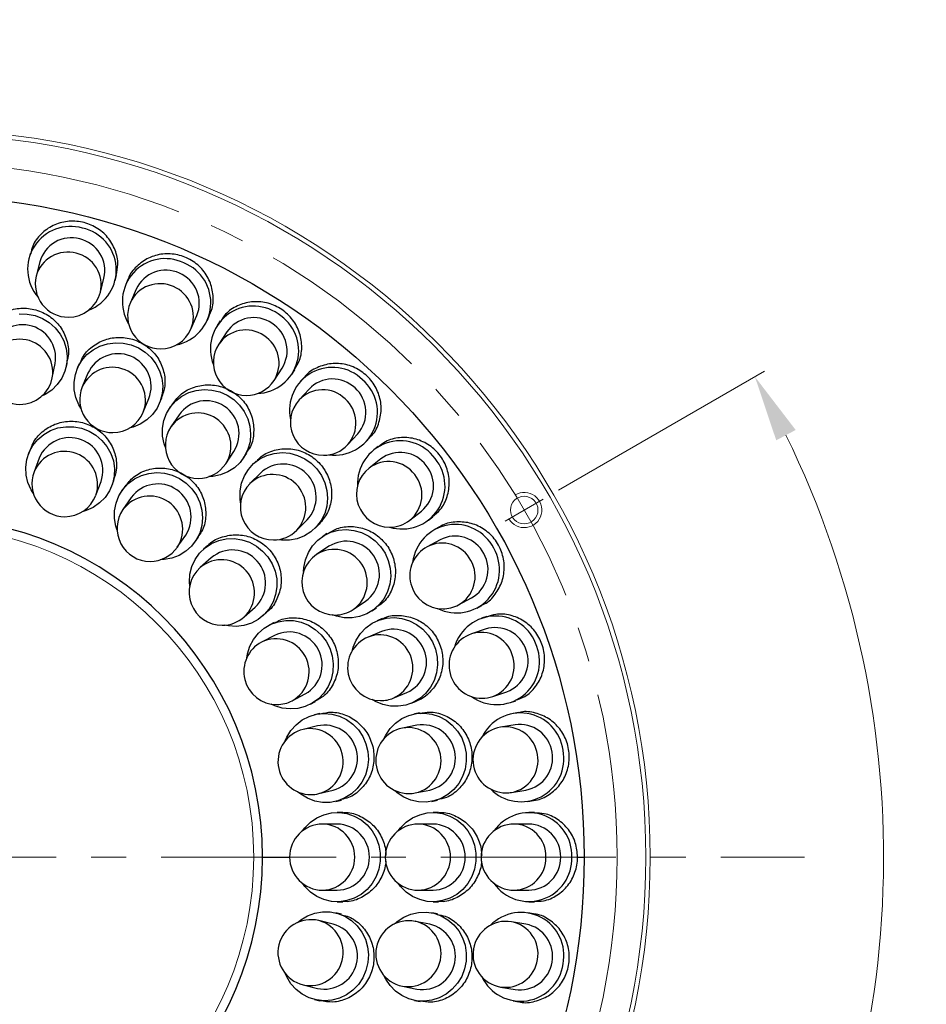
# Model space of a CAD drawing. Header units: millimetres. Extents: x -201 to 202, y 143 to 428.
# Tile 7 of 11: x 110 to 151, y 324 to 369. Entities that reach past the tile are written whole.
import ezdxf

# ---------------------------------------------------------------- set-up
doc = ezdxf.new("R2010")
doc.units = ezdxf.units.MM
doc.header["$LTSCALE"] = 0.25
doc.linetypes.add('CENTER', pattern=[50.8, 31.75, -6.35, 6.35, -6.35])
for name, color, linetype, lineweight in [('BASE', 7, 'Continuous', 20), ('CENTER', 1, 'CENTER', 9), ('COVER', 7, 'Continuous', 20), ('DIMENSION', 6, 'Continuous', 9)]:
    doc.layers.add(name, color=color, linetype=linetype, lineweight=lineweight)
doc.layers.add('PCB ASSY', color=7, linetype='Continuous')
doc.styles.add('(TNK)aSS', font='txt', dxfattribs={"width": 0.75, "oblique": 15, "height": 3.5})
doc.styles.add('VS Standard', font='msgothic.ttc', dxfattribs={"height": 3})
doc.dimstyles.new('TMIZO', dxfattribs={"dimscale": 0, "dimtxt": 3.5, "dimasz": 3, "dimexe": 0.5, "dimexo": 0.8, "dimgap": 0.5, "dimtad": 3, "dimtoh": 1, "dimdec": 1, "dimrnd": 0.005, "dimdsep": 46, "dimtxsty": '(TNK)aSS', "dimcen": 0, "dimclrd": 5, "dimclre": 5, "dimclrt": 5, "dimaunit": 1, "dimadec": 0, "dimazin": 2, "dimtfac": 1, "dimtdec": 1, "dimtmove": 0, "dimatfit": 3, "dimfxl": 1, "dimtzin": 0, "dimlwd": -1, "dimlwe": -1, "dimarcsym": 0})

# ---------------------------------------------------------------- blocks, each defined once
blk = doc.blocks.new('*D272')
at = {"layer": 'Defpoints', "color": 0}
for p in [(105.482, 368.994), (133.628, 347.244), (131.896, 346.244), (133.504, 297.599), (105.482, 292.994)]:
    blk.add_point(p, dxfattribs=at)
at = {"layer": 'DIMENSION', "color": 0}
for p, q in [((134.321, 347.644), (143.669, 353.041)), ((105.482, 292.194), (105.482, 286.9))]:
    blk.add_line(p, q, dxfattribs=at)
blk.add_arc((105.482, 330.994), 43.594, 273.9437, 26.0563, dxfattribs=at)
for points in [[(145.087, 350.377), (144.204, 349.907), (143.236, 352.791)], [(108.463, 288.003), (108.498, 287.003), (105.482, 287.4)]]:
    blk.add_solid(points, dxfattribs=at)
at = {"layer": 'DIMENSION', "color": 0, "insert": (141.458, 310.223), "char_height": 3, "attachment_point": 5, "rotation": 60, "style": 'VS Standard'}
blk.add_mtext('120%%d', dxfattribs=at)

msp = doc.modelspace()

# ---------------------------------------------------------------- linework, layer by layer
at = {"layer": 'BASE'}
for centre, radius in [((105.482, 330.994), 33), ((105.482, 330.994), 32.8), ((105.482, 330.994), 30), ((132.762, 346.744), 0.625)]:
    msp.add_circle(centre, radius, dxfattribs=at)
msp.add_arc((132.762, 346.744), 0.8, 210, 120.7276, dxfattribs=at)
at = {"layer": 'CENTER'}
for p, q in [((133.628, 347.244), (131.896, 346.244)), ((65.482, 330.994), (145.482, 330.994))]:
    msp.add_line(p, q, dxfattribs=at)
msp.add_circle((105.482, 330.994), 31.5, dxfattribs=at)
at = {"layer": 'COVER'}
for radius in [33, 15]:
    msp.add_circle((105.482, 330.994), radius, dxfattribs=at)
at = {"layer": 'PCB ASSY'}
for p, q in [((110.33, 358.384), (110.267, 358.137)), ((110.776, 358.009), (110.612, 357.361)), ((113.52, 356.625), (113.684, 357.272)), ((114.193, 357.143), (114.256, 357.389)), ((114.772, 357.212), (114.67, 356.98)), ((115.15, 356.769), (114.882, 356.157)), ((117.63, 354.952), (117.898, 355.564)), ((118.379, 355.353), (118.481, 355.585)), ((118.961, 355.326), (118.822, 355.113)), ((119.261, 354.826), (118.896, 354.267)), ((111.983, 353.295), (112.033, 353.543)), ((111.338, 352.743), (111.468, 353.398)), ((112.564, 353.382), (112.467, 353.148)), ((121.407, 352.626), (121.773, 353.185)), ((122.212, 352.898), (122.351, 353.111)), ((112.952, 352.947), (112.697, 352.33)), ((122.782, 352.775), (122.61, 352.589)), ((122.996, 352.233), (122.544, 351.742)), ((115.468, 351.182), (115.724, 351.799)), ((116.209, 351.598), (116.306, 351.832)), ((116.796, 351.57), (116.655, 351.36)), ((117.092, 351.068), (116.721, 350.513)), ((124.751, 349.71), (125.203, 350.201)), ((125.589, 349.846), (125.761, 350.032)), ((110.343, 349.52), (110.254, 349.285)), ((119.215, 348.846), (119.586, 349.401)), ((126.131, 349.631), (125.93, 349.475)), ((110.745, 349.099), (110.508, 348.474)), ((120.023, 349.11), (120.163, 349.32)), ((120.593, 348.968), (120.414, 348.789)), ((126.253, 349.061), (125.726, 348.651)), ((114.04, 347.849), (114.13, 348.084)), ((120.785, 348.418), (120.313, 347.945)), ((113.313, 347.411), (113.55, 348.035)), ((114.635, 347.819), (114.492, 347.612)), ((114.924, 347.313), (114.545, 346.764)), ((122.434, 345.824), (122.906, 346.296)), ((127.569, 346.283), (128.096, 346.693)), ((128.418, 346.279), (128.618, 346.435)), ((123.278, 345.925), (123.456, 346.104)), ((128.917, 345.978), (128.693, 345.857)), ((117.014, 345.06), (117.393, 345.609)), ((117.825, 345.311), (117.969, 345.518)), ((123.809, 345.675), (123.599, 345.534)), ((128.943, 345.396), (128.356, 345.078)), ((118.396, 345.139), (118.207, 344.972)), ((123.89, 345.097), (123.335, 344.726)), ((118.556, 344.579), (118.056, 344.137)), ((129.784, 342.439), (130.371, 342.757)), ((120.045, 341.891), (120.545, 342.334)), ((125.002, 342.232), (125.557, 342.603)), ((125.849, 342.166), (126.059, 342.307)), ((130.621, 342.295), (130.844, 342.416)), ((120.893, 341.941), (121.082, 342.108)), ((126.321, 341.817), (126.087, 341.72)), ((131.064, 341.917), (130.823, 341.834)), ((121.406, 341.638), (121.183, 341.521)), ((121.427, 341.056), (120.836, 340.746)), ((126.288, 341.235), (125.671, 340.98)), ((130.994, 341.338), (130.362, 341.121)), ((122.23, 338.089), (122.821, 338.4)), ((126.819, 338.208), (127.436, 338.464)), ((131.336, 338.283), (131.968, 338.5)), ((123.065, 337.935), (123.288, 338.052)), ((127.637, 337.979), (127.871, 338.075)), ((132.138, 338.004), (132.379, 338.086)), ((123.491, 337.518), (123.246, 337.458)), ((128.032, 337.544), (127.784, 337.494)), ((132.513, 337.557), (132.262, 337.515)), ((123.372, 336.948), (122.723, 336.788)), ((127.886, 336.979), (127.231, 336.849)), ((132.348, 336.998), (131.69, 336.888)), ((123.441, 333.875), (124.09, 334.035)), ((127.817, 333.907), (128.472, 334.037)), ((132.184, 333.929), (132.842, 334.038)), ((124.215, 333.525), (124.46, 333.586)), ((128.574, 333.522), (128.822, 333.572)), ((132.929, 333.521), (133.179, 333.562)), ((124.529, 333.019), (124.277, 333.019)), ((128.877, 333.019), (128.624, 333.019)), ((133.224, 333.019), (132.97, 333.019)), ((124.277, 332.494), (123.609, 332.494)), ((128.624, 332.494), (127.956, 332.494)), ((132.97, 332.494), (132.303, 332.494)), ((120.882, 330.994), (122.109, 330.994)), ((120.882, 330.994), (122.109, 330.994)), ((135.185, 330.994), (135.482, 330.994)), ((135.185, 330.994), (135.482, 330.994)), ((123.609, 329.494), (124.277, 329.494)), ((127.956, 329.494), (128.624, 329.494)), ((132.303, 329.494), (132.97, 329.494)), ((124.277, 328.969), (124.529, 328.969)), ((128.624, 328.969), (128.877, 328.969)), ((132.97, 328.969), (133.224, 328.969)), ((124.46, 328.402), (124.215, 328.462)), ((128.822, 328.416), (128.574, 328.465)), ((133.179, 328.425), (132.929, 328.467)), ((124.09, 327.952), (123.441, 328.112)), ((128.472, 327.95), (127.817, 328.08)), ((132.842, 327.949), (132.184, 328.059)), ((122.723, 325.199), (123.372, 325.039)), ((127.231, 325.138), (127.886, 325.008)), ((131.69, 325.1), (132.348, 324.99)), ((123.246, 324.53), (123.491, 324.469)), ((127.784, 324.493), (128.032, 324.444)), ((132.262, 324.472), (132.513, 324.43))]:
    msp.add_line(p, q, dxfattribs=at)
at = {"layer": 'PCB ASSY', "flags": 128}
for points in [[(109.837, 355.645), (110.199, 355.636), (110.555, 355.565), (110.893, 355.434), (111.203, 355.247), (111.473, 355.01), (111.696, 354.73), (111.865, 354.417), (111.973, 354.081), (112.018, 353.732), (111.998, 353.382), (111.914, 353.041), (111.768, 352.722), (111.565, 352.433), (111.312, 352.185), (111.016, 351.986), (110.852, 351.904)], [(112.635, 351.364), (112.544, 351.522), (112.409, 351.852), (112.336, 352.199), (112.328, 352.552), (112.384, 352.899), (112.503, 353.229), (112.681, 353.531), (112.912, 353.796), (113.189, 354.016), (113.503, 354.182), (113.844, 354.291), (114.201, 354.338), (114.562, 354.321), (114.916, 354.243), (115.251, 354.104), (115.557, 353.909), (115.824, 353.665), (116.043, 353.38), (116.208, 353.062), (116.312, 352.722), (116.353, 352.371), (116.329, 352.02), (116.241, 351.68), (116.092, 351.363), (115.886, 351.078), (115.631, 350.835), (115.334, 350.641), (115.005, 350.503), (114.829, 350.455)], [(116.472, 349.577), (116.413, 349.75), (116.345, 350.1), (116.341, 350.455), (116.402, 350.802), (116.525, 351.131), (116.706, 351.432), (116.939, 351.694), (117.218, 351.909), (117.532, 352.07), (117.873, 352.172), (118.228, 352.212), (118.588, 352.188), (118.939, 352.102), (119.27, 351.955), (119.572, 351.754), (119.834, 351.503), (120.049, 351.212), (120.208, 350.889), (120.307, 350.546), (120.343, 350.192), (120.314, 349.84), (120.222, 349.5), (120.07, 349.184), (119.862, 348.902), (119.604, 348.662), (119.307, 348.473), (118.978, 348.341), (118.628, 348.27), (118.446, 348.258)], [(110.475, 347.506), (110.379, 347.662), (110.234, 347.988), (110.151, 348.333), (110.132, 348.685), (110.178, 349.033), (110.287, 349.366), (110.455, 349.674), (110.679, 349.946), (110.949, 350.174), (111.258, 350.35), (111.595, 350.469), (111.95, 350.526), (112.312, 350.521), (112.668, 350.453), (113.008, 350.324), (113.319, 350.139), (113.593, 349.903), (113.821, 349.624), (113.995, 349.312), (114.109, 348.975), (114.161, 348.625), (114.147, 348.274), (114.07, 347.932), (113.93, 347.61), (113.733, 347.319), (113.486, 347.068), (113.195, 346.865), (112.87, 346.717), (112.695, 346.664)], [(119.886, 347.076), (119.862, 347.257), (119.864, 347.614), (119.929, 347.962), (120.056, 348.291), (120.241, 348.59), (120.477, 348.849), (120.757, 349.061), (121.073, 349.217), (121.413, 349.314), (121.767, 349.348), (122.123, 349.318), (122.471, 349.224), (122.798, 349.071), (123.095, 348.863), (123.352, 348.606), (123.56, 348.309), (123.713, 347.982), (123.806, 347.634), (123.836, 347.278), (123.803, 346.924), (123.706, 346.584), (123.549, 346.269), (123.338, 345.989), (123.079, 345.752), (122.78, 345.568), (122.451, 345.441), (122.103, 345.375), (121.746, 345.373), (121.565, 345.397)], [(114.282, 345.832), (114.226, 346.006), (114.163, 346.357), (114.165, 346.711), (114.231, 347.058), (114.358, 347.385), (114.544, 347.683), (114.781, 347.941), (115.063, 348.152), (115.38, 348.308), (115.722, 348.405), (116.078, 348.44), (116.437, 348.411), (116.787, 348.319), (117.116, 348.168), (117.415, 347.961), (117.673, 347.707), (117.883, 347.412), (118.037, 347.087), (118.131, 346.742), (118.162, 346.388), (118.128, 346.036), (118.031, 345.698), (117.874, 345.384), (117.661, 345.105), (117.401, 344.87), (117.1, 344.685), (116.769, 344.558), (116.419, 344.492), (116.236, 344.483)], [(122.746, 343.957), (122.759, 344.14), (122.83, 344.489), (122.962, 344.818), (123.151, 345.116), (123.39, 345.373), (123.673, 345.581), (123.989, 345.734), (124.328, 345.826), (124.681, 345.854), (125.034, 345.818), (125.378, 345.719), (125.701, 345.56), (125.992, 345.346), (126.243, 345.083), (126.444, 344.782), (126.591, 344.45), (126.677, 344.099), (126.701, 343.74), (126.661, 343.384), (126.558, 343.044), (126.397, 342.729), (126.182, 342.451), (125.92, 342.217), (125.62, 342.036), (125.291, 341.913), (124.944, 341.853), (124.589, 341.856), (124.239, 341.924), (124.066, 341.983)], [(117.577, 343.295), (117.564, 343.477), (117.588, 343.833), (117.674, 344.177), (117.821, 344.497), (118.023, 344.785), (118.275, 345.029), (118.567, 345.223), (118.891, 345.36), (119.236, 345.436), (119.592, 345.449), (119.945, 345.397), (120.287, 345.283), (120.604, 345.11), (120.888, 344.884), (121.129, 344.613), (121.319, 344.304), (121.452, 343.968), (121.524, 343.615), (121.533, 343.258), (121.478, 342.906), (121.36, 342.573), (121.185, 342.268), (120.957, 342.001), (120.684, 341.781), (120.375, 341.614), (120.039, 341.507), (119.687, 341.463), (119.331, 341.483), (119.151, 341.517)], [(124.944, 340.34), (124.991, 340.517), (125.129, 340.845), (125.323, 341.142), (125.567, 341.397), (125.852, 341.603), (126.169, 341.752), (126.509, 341.84), (126.86, 341.864), (127.211, 341.823), (127.551, 341.719), (127.869, 341.555), (128.154, 341.336), (128.398, 341.069), (128.592, 340.763), (128.731, 340.427), (128.81, 340.073), (128.826, 339.712), (128.78, 339.355), (128.671, 339.014), (128.504, 338.7), (128.285, 338.423), (128.02, 338.192), (127.717, 338.014), (127.387, 337.895), (127.041, 337.839), (126.688, 337.847), (126.341, 337.92), (126.011, 338.055), (125.852, 338.146)], [(120.169, 340.043), (120.201, 340.223), (120.309, 340.563), (120.475, 340.876), (120.694, 341.152), (120.959, 341.383), (121.262, 341.56), (121.592, 341.678), (121.939, 341.734), (122.293, 341.725), (122.641, 341.652), (122.972, 341.517), (123.276, 341.325), (123.543, 341.081), (123.765, 340.794), (123.933, 340.473), (124.044, 340.127), (124.093, 339.769), (124.078, 339.409), (124.001, 339.06), (123.864, 338.732), (123.67, 338.436), (123.427, 338.182), (123.142, 337.977), (122.824, 337.829), (122.484, 337.742), (122.132, 337.718), (121.78, 337.759), (121.439, 337.864), (121.273, 337.94)], [(121.908, 336.265), (121.982, 336.433), (122.168, 336.737), (122.404, 337.001), (122.683, 337.217), (122.996, 337.377), (123.332, 337.477), (123.681, 337.512), (124.032, 337.483), (124.373, 337.39), (124.693, 337.236), (124.982, 337.026), (125.232, 336.766), (125.433, 336.466), (125.579, 336.134), (125.666, 335.781), (125.69, 335.42), (125.652, 335.06), (125.552, 334.714), (125.394, 334.394), (125.181, 334.108), (124.923, 333.868), (124.626, 333.679), (124.3, 333.548), (123.956, 333.48), (123.605, 333.477), (123.258, 333.538), (122.926, 333.662), (122.619, 333.845), (122.476, 333.96)], [(126.393, 336.363), (126.474, 336.528), (126.674, 336.823), (126.922, 337.076), (127.21, 337.279), (127.53, 337.425), (127.87, 337.509), (128.221, 337.529), (128.57, 337.485), (128.906, 337.376), (129.219, 337.208), (129.499, 336.984), (129.736, 336.714), (129.923, 336.404), (130.054, 336.066), (130.125, 335.71), (130.133, 335.348), (130.079, 334.99), (129.963, 334.65), (129.79, 334.336), (129.565, 334.061), (129.296, 333.832), (128.991, 333.657), (128.66, 333.541), (128.313, 333.489), (127.962, 333.501), (127.618, 333.579), (127.292, 333.718), (126.994, 333.914), (126.856, 334.035)], [(122.692, 332.181), (122.804, 332.326), (123.057, 332.577), (123.35, 332.777), (123.672, 332.92), (124.014, 333), (124.365, 333.017), (124.712, 332.968), (125.046, 332.856), (125.354, 332.684), (125.629, 332.457), (125.859, 332.184), (126.039, 331.872), (126.162, 331.532), (126.225, 331.175), (126.225, 330.812), (126.162, 330.455), (126.039, 330.115), (125.859, 329.803), (125.629, 329.53), (125.354, 329.304), (125.046, 329.132), (124.712, 329.019), (124.365, 328.971), (124.014, 328.987), (123.672, 329.068), (123.35, 329.21), (123.057, 329.41), (122.804, 329.661), (122.692, 329.806)], [(127.039, 332.181), (127.151, 332.326), (127.404, 332.577), (127.697, 332.777), (128.019, 332.92), (128.361, 333), (128.711, 333.017), (129.059, 332.968), (129.392, 332.856), (129.701, 332.684), (129.975, 332.457), (130.206, 332.184), (130.386, 331.872), (130.509, 331.532), (130.572, 331.175), (130.572, 330.812), (130.509, 330.455), (130.386, 330.115), (130.206, 329.803), (129.975, 329.53), (129.701, 329.304), (129.392, 329.132), (129.059, 329.019), (128.711, 328.971), (128.361, 328.987), (128.019, 329.068), (127.697, 329.21), (127.404, 329.41), (127.151, 329.661), (127.039, 329.806)], [(135.185, 330.994), (135.185, 330.994), (135.185, 330.994), (135.185, 330.994), (135.185, 330.994), (135.185, 330.994), (135.185, 330.994), (135.185, 330.994), (135.185, 330.994)], [(122.476, 328.028), (122.619, 328.142), (122.926, 328.325), (123.258, 328.449), (123.605, 328.51), (123.956, 328.507), (124.3, 328.439), (124.626, 328.309), (124.923, 328.12), (125.181, 327.879), (125.394, 327.593), (125.552, 327.273), (125.652, 326.927), (125.69, 326.568), (125.666, 326.206), (125.579, 325.853), (125.433, 325.522), (125.232, 325.221), (124.982, 324.961), (124.693, 324.751), (124.373, 324.597), (124.032, 324.504), (123.681, 324.475), (123.332, 324.511), (122.996, 324.61), (122.683, 324.771), (122.404, 324.986), (122.168, 325.25), (121.982, 325.555), (121.908, 325.722)], [(126.856, 327.953), (126.994, 328.073), (127.292, 328.27), (127.618, 328.409), (127.962, 328.486), (128.313, 328.498), (128.66, 328.446), (128.991, 328.33), (129.296, 328.155), (129.565, 327.926), (129.79, 327.651), (129.963, 327.338), (130.079, 326.997), (130.133, 326.64), (130.125, 326.277), (130.054, 325.921), (129.923, 325.583), (129.736, 325.273), (129.499, 325.003), (129.219, 324.78), (128.906, 324.611), (128.57, 324.503), (128.221, 324.458), (127.87, 324.478), (127.53, 324.562), (127.21, 324.708), (126.922, 324.911), (126.674, 325.164), (126.474, 325.46), (126.393, 325.624)]]:
    msp.add_lwpolyline(points, dxfattribs=at)
at = {"layer": 'PCB ASSY'}
msp.add_circle((105.482, 330.994), 30, dxfattribs=at)
for centre, radius, start, end in [((112.166, 357.667), 1.948, 73.7748, 220.7311), ((112.294, 357.633), 1.949, 290.995, 77.6571), ((112.198, 357.624), 1.473, 74.7444, 164.8486), ((112.25, 357.61), 1.473, 346.7303, 76.8346), ((112.034, 356.976), 1.473, 74.7444, 164.8486), ((112.086, 356.963), 1.473, 346.7303, 76.8346), ((116.465, 356.203), 1.948, 64.3011, 211.2574), ((116.586, 356.148), 1.949, 281.5213, 68.1834), ((116.49, 356.155), 1.473, 65.2707, 155.3749), ((116.539, 356.133), 1.473, 337.2566, 67.3609), ((112.066, 356.993), 1.5, 165.7895, 270), ((116.222, 355.543), 1.473, 65.2707, 155.3749), ((112.066, 356.993), 1.5, 270, 345.7895), ((116.271, 355.522), 1.473, 337.2566, 67.3609), ((116.256, 355.555), 1.5, 156.3158, 270), ((120.465, 354.051), 1.948, 54.8274, 201.7837), ((120.574, 353.977), 1.949, 272.0476, 58.7097), ((120.481, 354), 1.473, 55.797, 145.9012), ((120.526, 353.971), 1.473, 327.783, 57.8872), ((109.989, 353.65), 1.501, 350.2981, 167.2019), ((116.256, 355.555), 1.5, 270, 336.3158), ((120.116, 353.441), 1.473, 55.797, 145.9012), ((109.859, 352.995), 1.501, 350.2981, 167.2019), ((120.161, 353.412), 1.473, 327.783, 57.8872), ((120.152, 353.447), 1.5, 146.8421, 270), ((114.323, 352.336), 1.501, 339.0481, 155.9519), ((109.867, 353.035), 1.5, 168.75, 270), ((114.067, 351.719), 1.501, 339.0481, 155.9519), ((124.056, 351.271), 1.948, 45.3537, 192.31), ((109.867, 353.035), 1.5, 270, 348.75), ((120.152, 353.447), 1.5, 270, 326.8421), ((124.063, 351.218), 1.473, 46.3233, 136.4276), ((124.152, 351.18), 1.949, 262.5739, 49.236), ((114.083, 351.756), 1.5, 157.5, 270), ((123.611, 350.726), 1.473, 46.3233, 136.4276), ((124.103, 351.181), 1.473, 318.3093, 48.4135), ((118.316, 350.201), 1.501, 327.7981, 144.7019), ((123.647, 350.726), 1.5, 137.3684, 270), ((123.651, 350.69), 1.473, 318.3093, 48.4135), ((114.083, 351.756), 1.5, 270, 337.5), ((117.945, 349.646), 1.501, 327.7981, 144.7019), ((117.968, 349.68), 1.5, 146.25, 270), ((112.133, 348.529), 1.501, 340.7789, 157.6826), ((127.14, 347.937), 1.948, 35.8801, 182.8363), ((111.896, 347.905), 1.501, 340.7789, 157.6826), ((123.647, 350.726), 1.5, 270, 317.3684), ((126.612, 347.473), 1.473, 36.8496, 126.9539), ((127.139, 347.883), 1.473, 36.8496, 126.9539), ((127.219, 347.832), 1.949, 253.1002, 39.7623), ((117.968, 349.68), 1.5, 270, 326.25), ((121.817, 347.328), 1.501, 316.5481, 133.4519), ((126.647, 347.467), 1.5, 127.8947, 270), ((127.172, 347.841), 1.473, 308.8356, 38.9398), ((111.91, 347.942), 1.5, 159.2308, 270), ((121.345, 346.856), 1.501, 316.5481, 133.4519), ((126.645, 347.431), 1.473, 308.8356, 38.9398), ((116.136, 346.428), 1.501, 326.9327, 143.8365), ((121.374, 346.885), 1.5, 135, 270), ((111.91, 347.942), 1.5, 270, 339.2308), ((115.757, 345.878), 1.501, 326.9327, 143.8365), ((115.78, 345.912), 1.5, 145.3846, 270), ((105.482, 330.994), 15.4, 0.001, 0), ((126.647, 347.467), 1.5, 270, 307.8947), ((121.374, 346.885), 1.5, 270, 315), ((129.633, 344.141), 1.948, 26.4064, 173.3626), ((129.623, 344.089), 1.473, 27.376, 117.4802), ((115.78, 345.912), 1.5, 270, 325.3846), ((119.52, 343.43), 1.501, 313.0866, 129.9903), ((124.135, 343.457), 1.501, 305.2981, 122.2019), ((124.69, 343.828), 1.501, 305.2981, 122.2019), ((129.07, 343.759), 1.5, 118.4211, 270), ((129.036, 343.771), 1.473, 27.376, 117.4802), ((129.694, 344.024), 1.949, 243.6266, 30.2886), ((119.02, 342.987), 1.501, 313.0866, 129.9903), ((124.168, 343.479), 1.5, 123.75, 270), ((129.649, 344.041), 1.473, 299.3619, 29.4661), ((119.05, 343.014), 1.5, 131.5385, 270), ((129.061, 343.723), 1.473, 299.3619, 29.4661), ((129.07, 343.759), 1.5, 270, 298.4211), ((119.05, 343.014), 1.5, 270, 311.5385), ((124.168, 343.479), 1.5, 270, 303.75), ((131.468, 339.987), 1.948, 16.9327, 163.889), ((131.449, 339.937), 1.473, 17.9023, 108.0065), ((121.497, 339.399), 1.501, 299.2404, 116.1442), ((122.088, 339.709), 1.501, 299.2404, 116.1442), ((126.245, 339.594), 1.5, 112.5, 270), ((126.208, 339.578), 1.501, 294.0481, 110.9519), ((126.825, 339.834), 1.501, 294.0481, 110.9519), ((130.849, 339.702), 1.5, 108.9474, 270), ((130.818, 339.72), 1.473, 17.9023, 108.0065), ((121.533, 339.418), 1.5, 117.6923, 270), ((131.509, 339.861), 1.949, 234.1529, 20.8149), ((130.835, 339.669), 1.473, 289.8882, 19.9925), ((131.467, 339.886), 1.473, 289.8882, 19.9925), ((130.849, 339.702), 1.5, 270, 288.9474), ((121.533, 339.418), 1.5, 270, 297.6923), ((126.245, 339.594), 1.5, 270, 292.5), ((132.594, 335.587), 1.948, 7.459, 154.4153), ((123.691, 335.482), 1.501, 285.3943, 102.298), ((128.139, 335.5), 1.501, 282.7981, 99.7019), ((131.937, 335.408), 1.5, 99.4737, 270), ((131.908, 335.431), 1.473, 8.4286, 98.5328), ((132.567, 335.541), 1.473, 8.4286, 98.5328), ((123.082, 335.332), 1.5, 103.8462, 270), ((123.043, 335.322), 1.501, 285.3943, 102.298), ((127.524, 335.378), 1.5, 101.25, 270), ((127.484, 335.37), 1.501, 282.7981, 99.7019), ((132.614, 335.457), 1.949, 224.6792, 11.3413), ((131.917, 335.378), 1.473, 280.4145, 10.5188), ((132.576, 335.488), 1.473, 280.4145, 10.5188), ((123.082, 335.332), 1.5, 270, 283.8462), ((127.524, 335.378), 1.5, 270, 281.25), ((131.937, 335.408), 1.5, 270, 279.4737), ((132.98, 331.062), 1.948, 357.9853, 144.9416), ((123.609, 330.994), 1.5, 90, 270), ((123.569, 330.994), 1.501, 271.5481, 88.4519), ((124.236, 330.994), 1.501, 271.5481, 88.4519), ((127.956, 330.994), 1.5, 90, 270), ((127.915, 330.994), 1.501, 271.5481, 88.4519), ((128.583, 330.994), 1.501, 271.5481, 88.4519), ((132.303, 330.994), 1.5, 90, 270), ((132.278, 331.021), 1.473, 358.9549, 89.0591), ((132.946, 331.021), 1.473, 358.9549, 89.0591), ((132.978, 330.93), 1.949, 215.2055, 1.8676), ((132.278, 330.967), 1.473, 270.9409, 1.0451), ((132.946, 330.967), 1.473, 270.9409, 1.0451), ((132.616, 326.535), 1.948, 348.5116, 135.4679), ((123.082, 326.656), 1.5, 76.1538, 256.1538), ((123.043, 326.665), 1.501, 257.702, 74.6057), ((123.691, 326.506), 1.501, 257.702, 74.6057), ((127.524, 326.609), 1.5, 78.75, 258.75), ((127.484, 326.617), 1.501, 260.2981, 77.2019), ((128.139, 326.487), 1.501, 260.2981, 77.2019), ((131.937, 326.579), 1.5, 80.5263, 260.5263), ((131.917, 326.61), 1.473, 349.4812, 79.5855), ((132.576, 326.5), 1.473, 349.4812, 79.5855), ((131.908, 326.557), 1.473, 261.4672, 351.5714), ((132.567, 326.447), 1.473, 261.4672, 351.5714), ((132.593, 326.405), 1.949, 205.7318, 352.3939)]:
    msp.add_arc(centre, radius, start, end, dxfattribs=at)
for points, knots in [([(114.235, 357.393), (114.272, 357.558), (114.357, 357.938), (114.219, 358.553), (113.879, 359.14), (113.354, 359.587), (112.71, 359.841), (112.019, 359.875), (111.356, 359.684), (110.81, 359.289), (110.454, 358.828), (110.382, 358.494), (110.357, 358.376)], [0, 0, 0, 0, 0.082206, 0.189562, 0.296934, 0.404315, 0.511687, 0.619045, 0.726405, 0.833779, 0.94116, 1, 1, 1, 1]), ([(118.462, 355.596), (118.489, 355.642), (118.628, 355.877), (118.668, 356.392), (118.554, 357.051), (118.205, 357.645), (117.683, 358.096), (117.04, 358.357), (116.353, 358.395), (115.689, 358.21), (115.155, 357.814), (114.841, 357.451), (114.782, 357.225), (114.779, 357.21)], [0, 0, 0, 0, 0.026131, 0.133515, 0.240906, 0.348314, 0.455722, 0.563116, 0.670502, 0.777898, 0.885307, 0.992713, 1, 1, 1, 1]), ([(122.331, 353.122), (122.417, 353.258), (122.62, 353.582), (122.695, 354.2), (122.572, 354.866), (122.226, 355.463), (121.705, 355.919), (121.066, 356.182), (120.378, 356.225), (119.729, 356.036), (119.234, 355.716), (119.051, 355.419), (118.983, 355.31)], [0, 0, 0, 0, 0.078507, 0.185861, 0.293231, 0.400611, 0.507982, 0.615339, 0.722697, 0.83007, 0.93745, 1, 1, 1, 1]), ([(108.063, 354.333), (108.063, 354.338), (108.069, 354.562), (108.29, 354.977), (108.716, 355.486), (109.32, 355.819), (109.997, 355.94), (110.683, 355.835), (111.295, 355.516), (111.771, 355.017), (112.036, 354.401), (112.114, 353.881), (112.029, 353.61), (112.01, 353.55)], [0, 0, 0, 0, 0.0023871, 0.1097595, 0.2171375, 0.3245384, 0.4319457, 0.5393356, 0.6467103, 0.7540936, 0.8614971, 0.9689031, 1, 1, 1, 1]), ([(112.591, 353.371), (112.625, 353.469), (112.731, 353.775), (113.129, 354.176), (113.717, 354.505), (114.397, 354.615), (115.079, 354.5), (115.688, 354.171), (116.157, 353.665), (116.426, 353.041), (116.489, 352.396), (116.353, 352.012), (116.291, 351.836)], [0, 0, 0, 0, 0.050457, 0.157808, 0.265176, 0.372563, 0.479944, 0.587305, 0.694661, 0.802033, 0.909421, 1, 1, 1, 1]), ([(125.748, 350.047), (125.785, 350.078), (125.99, 350.251), (126.195, 350.719), (126.307, 351.379), (126.175, 352.055), (125.833, 352.654), (125.313, 353.112), (124.677, 353.377), (123.99, 353.423), (123.353, 353.227), (122.933, 352.986), (122.8, 352.787), (122.789, 352.77)], [0, 0, 0, 0, 0.023618, 0.131004, 0.238397, 0.345806, 0.453216, 0.560612, 0.667999, 0.775396, 0.882807, 0.990215, 1, 1, 1, 1]), ([(116.803, 351.564), (116.927, 351.723), (117.186, 352.056), (117.776, 352.357), (118.448, 352.464), (119.127, 352.341), (119.733, 352.004), (120.196, 351.491), (120.468, 350.858), (120.505, 350.187), (120.386, 349.649), (120.196, 349.406), (120.141, 349.336)], [0, 0, 0, 0, 0.097695, 0.205057, 0.312442, 0.419836, 0.527214, 0.634575, 0.741943, 0.84933, 0.956723, 1, 1, 1, 1]), ([(110.369, 349.51), (110.409, 349.626), (110.52, 349.951), (110.928, 350.369), (111.518, 350.699), (112.199, 350.81), (112.881, 350.696), (113.49, 350.368), (113.96, 349.862), (114.228, 349.239), (114.293, 348.614), (114.165, 348.248), (114.109, 348.09)], [0, 0, 0, 0, 0.059892, 0.167225, 0.274586, 0.381973, 0.489347, 0.596692, 0.704033, 0.811399, 0.918787, 1, 1, 1, 1]), ([(128.603, 346.453), (128.726, 346.551), (129.021, 346.787), (129.293, 347.342), (129.398, 348.011), (129.269, 348.689), (128.928, 349.291), (128.411, 349.751), (127.775, 350.019), (127.101, 350.055), (126.524, 349.915), (126.25, 349.692), (126.147, 349.609)], [0, 0, 0, 0, 0.076543, 0.183897, 0.291265, 0.398645, 0.506016, 0.613373, 0.72073, 0.828102, 0.935481, 1, 1, 1, 1]), ([(120.612, 348.95), (120.66, 349.008), (120.848, 349.236), (121.338, 349.459), (122, 349.568), (122.677, 349.438), (123.277, 349.096), (123.736, 348.577), (124.002, 347.939), (124.042, 347.26), (123.869, 346.606), (123.591, 346.271), (123.454, 346.106)], [0, 0, 0, 0, 0.036822, 0.144185, 0.251563, 0.358962, 0.466358, 0.573735, 0.681102, 0.788485, 0.895885, 1, 1, 1, 1]), ([(114.645, 347.81), (114.763, 347.961), (115.018, 348.286), (115.601, 348.582), (116.272, 348.689), (116.951, 348.565), (117.556, 348.228), (118.019, 347.714), (118.29, 347.081), (118.327, 346.408), (118.204, 345.861), (118.006, 345.612), (117.945, 345.535)], [0, 0, 0, 0, 0.0931445, 0.2004902, 0.3078698, 0.4152639, 0.5226358, 0.6299824, 0.7373357, 0.8447187, 0.9521122, 1, 1, 1, 1]), ([(123.818, 345.657), (123.964, 345.748), (124.298, 345.955), (124.927, 346.03), (125.593, 345.903), (126.189, 345.554), (126.642, 345.03), (126.902, 344.39), (126.941, 343.701), (126.748, 343.055), (126.432, 342.569), (126.144, 342.392), (126.043, 342.331)], [0, 0, 0, 0, 0.083603, 0.190953, 0.298325, 0.405709, 0.51308, 0.620432, 0.727787, 0.835162, 0.942546, 1, 1, 1, 1]), ([(130.837, 342.433), (130.878, 342.449), (131.124, 342.543), (131.47, 342.915), (131.793, 343.499), (131.893, 344.181), (131.768, 344.859), (131.429, 345.464), (130.916, 345.925), (130.283, 346.195), (129.617, 346.222), (129.137, 346.131), (128.943, 345.984), (128.923, 345.969)], [0, 0, 0, 0, 0.021473, 0.12886, 0.236253, 0.343663, 0.451074, 0.558472, 0.66586, 0.773258, 0.880669, 0.988079, 1, 1, 1, 1]), ([(118.408, 345.129), (118.432, 345.157), (118.598, 345.351), (119.058, 345.549), (119.717, 345.661), (120.393, 345.529), (120.992, 345.186), (121.449, 344.665), (121.713, 344.028), (121.757, 343.34), (121.561, 342.702), (121.309, 342.275), (121.1, 342.137), (121.073, 342.12)], [0, 0, 0, 0, 0.0180156, 0.12538, 0.232761, 0.3401751, 0.4475917, 0.5549803, 0.6623511, 0.7697388, 0.877155, 0.9845697, 1, 1, 1, 1]), ([(121.42, 341.613), (121.509, 341.666), (121.787, 341.833), (122.35, 341.887), (123.013, 341.763), (123.606, 341.411), (124.056, 340.886), (124.312, 340.243), (124.348, 339.553), (124.154, 338.902), (123.789, 338.367), (123.439, 338.159), (123.279, 338.065)], [0, 0, 0, 0, 0.050761, 0.158097, 0.265461, 0.372852, 0.480233, 0.587585, 0.694929, 0.802298, 0.90969, 1, 1, 1, 1]), ([(126.33, 341.8), (126.371, 341.823), (126.603, 341.956), (127.113, 341.988), (127.77, 341.867), (128.361, 341.512), (128.806, 340.985), (129.059, 340.339), (129.089, 339.651), (128.896, 338.989), (128.494, 338.459), (128.122, 338.146), (127.888, 338.09), (127.868, 338.085)], [0, 0, 0, 0, 0.023217, 0.130595, 0.237983, 0.345394, 0.452806, 0.560198, 0.667579, 0.774973, 0.882385, 0.989795, 1, 1, 1, 1]), ([(132.369, 338.109), (132.512, 338.159), (132.863, 338.281), (133.3, 338.71), (133.621, 339.305), (133.726, 339.987), (133.605, 340.668), (133.271, 341.274), (132.761, 341.739), (132.137, 341.999), (131.54, 342.059), (131.202, 341.938), (131.071, 341.891)], [0, 0, 0, 0, 0.0735044, 0.1808576, 0.2882254, 0.3956042, 0.5029752, 0.6103318, 0.7176886, 0.8250596, 0.9324384, 1, 1, 1, 1]), ([(123.493, 337.499), (123.664, 337.535), (124.051, 337.615), (124.67, 337.469), (125.252, 337.12), (125.692, 336.588), (125.938, 335.941), (125.961, 335.25), (125.761, 334.59), (125.357, 334.049), (124.895, 333.702), (124.566, 333.636), (124.453, 333.613)], [0, 0, 0, 0, 0.084778, 0.192116, 0.299488, 0.406877, 0.514246, 0.621588, 0.728934, 0.836309, 0.943698, 1, 1, 1, 1]), ([(128.036, 337.518), (128.18, 337.547), (128.54, 337.62), (129.13, 337.473), (129.71, 337.124), (130.147, 336.59), (130.389, 335.942), (130.41, 335.25), (130.207, 334.591), (129.801, 334.05), (129.314, 333.692), (128.956, 333.624), (128.816, 333.597)], [0, 0, 0, 0, 0.071446, 0.178792, 0.286157, 0.393538, 0.500909, 0.60826, 0.71561, 0.82298, 0.930361, 1, 1, 1, 1]), ([(133.178, 333.578), (133.213, 333.579), (133.467, 333.585), (133.909, 333.816), (134.411, 334.256), (134.735, 334.864), (134.846, 335.544), (134.731, 336.228), (134.404, 336.835), (133.899, 337.303), (133.281, 337.555), (132.79, 337.629), (132.549, 337.553), (132.517, 337.543)], [0, 0, 0, 0, 0.0170216, 0.1244093, 0.2318033, 0.3392135, 0.4466259, 0.5540245, 0.6614139, 0.7688119, 0.8762239, 0.9836346, 1, 1, 1, 1]), ([(124.53, 333.007), (124.556, 333.011), (124.799, 333.047), (125.266, 332.898), (125.839, 332.556), (126.263, 332.015), (126.461, 331.488), (126.48, 331.164), (126.485, 331.066)], [0, 0, 0, 0, 0.026265, 0.245961, 0.465686, 0.685481, 0.905284, 1, 1, 1, 1]), ([(128.878, 333.006), (128.905, 333.01), (129.148, 333.047), (129.615, 332.897), (130.188, 332.555), (130.611, 332.014), (130.808, 331.487), (130.826, 331.164), (130.832, 331.066)], [0, 0, 0, 0, 0.0267282, 0.2464692, 0.4662277, 0.6860327, 0.9058452, 1, 1, 1, 1]), ([(135.185, 330.994), (135.165, 331.215), (135.123, 331.663), (134.794, 332.268), (134.3, 332.727), (133.746, 332.992), (133.374, 332.993), (133.223, 332.994)], [0, 0, 0, 0, 0.208215, 0.422945, 0.637703, 0.852479, 1, 1, 1, 1]), ([(126.477, 330.803), (126.475, 330.761), (126.458, 330.493), (126.285, 330.017), (125.877, 329.466), (125.311, 329.107), (124.832, 328.946), (124.572, 328.981), (124.53, 328.986)], [0, 0, 0, 0, 0.0420036, 0.2704793, 0.498988, 0.7275583, 0.9561297, 1, 1, 1, 1]), ([(130.824, 330.803), (130.821, 330.761), (130.805, 330.492), (130.631, 330.015), (130.223, 329.465), (129.657, 329.107), (129.179, 328.946), (128.92, 328.981), (128.878, 328.986)], [0, 0, 0, 0, 0.042582, 0.271072, 0.499584, 0.728139, 0.956693, 1, 1, 1, 1]), ([(133.223, 328.996), (133.361, 328.994), (133.72, 328.989), (134.265, 329.239), (134.771, 329.687), (135.103, 330.291), (135.184, 330.753), (135.185, 330.987), (135.185, 330.994)], [0, 0, 0, 0, 0.134624, 0.349328, 0.564059, 0.778815, 0.993557, 1, 1, 1, 1]), ([(128.816, 328.388), (128.936, 328.368), (129.274, 328.314), (129.753, 327.981), (130.176, 327.455), (130.4, 326.803), (130.401, 326.111), (130.179, 325.456), (129.76, 324.908), (129.191, 324.539), (128.584, 324.371), (128.2, 324.436), (128.034, 324.464)], [0, 0, 0, 0, 0.059245, 0.166591, 0.273957, 0.381339, 0.488714, 0.596069, 0.70342, 0.81079, 0.918173, 1, 1, 1, 1]), ([(132.516, 324.441), (132.54, 324.434), (132.773, 324.358), (133.257, 324.428), (133.878, 324.67), (134.388, 325.133), (134.723, 325.735), (134.846, 326.418), (134.743, 327.1), (134.426, 327.711), (133.93, 328.158), (133.483, 328.397), (133.221, 328.405), (133.178, 328.407)], [0, 0, 0, 0, 0.012461, 0.119849, 0.227241, 0.33465, 0.442062, 0.549461, 0.656849, 0.764246, 0.871657, 0.979068, 1, 1, 1, 1]), ([(124.454, 328.374), (124.545, 328.359), (124.853, 328.306), (125.305, 327.985), (125.728, 327.462), (125.951, 326.81), (125.951, 326.118), (125.728, 325.463), (125.307, 324.916), (124.736, 324.545), (124.099, 324.374), (123.687, 324.446), (123.492, 324.48)], [0, 0, 0, 0, 0.045017, 0.152358, 0.259724, 0.367119, 0.474507, 0.581865, 0.689213, 0.796585, 0.903981, 1, 1, 1, 1])]:
    msp.add_open_spline(points, degree=3, knots=knots, dxfattribs=at)

# ---------------------------------------------------------------- dimensions: what is measured, and where the dimension line sits
at = {"layer": 'DIMENSION'}
dim = msp.add_angular_dim_2l(base=(133.504, 297.599), line1=((105.482, 368.994), (105.482, 292.994)), line2=((133.628, 347.244), (131.896, 346.244)), dimstyle='TMIZO', override={"dimscale": 1, "dimtoh": 0, "dimtxsty": 'VS Standard', "dimclrd": 0, "dimclre": 0, "dimclrt": 0}, dxfattribs=at)
dim.commit()
dim.dimension.update_dxf_attribs({"geometry": '*D272', "text_midpoint": (141.458, 310.223)})

doc.saveas('drawing.dxf')
